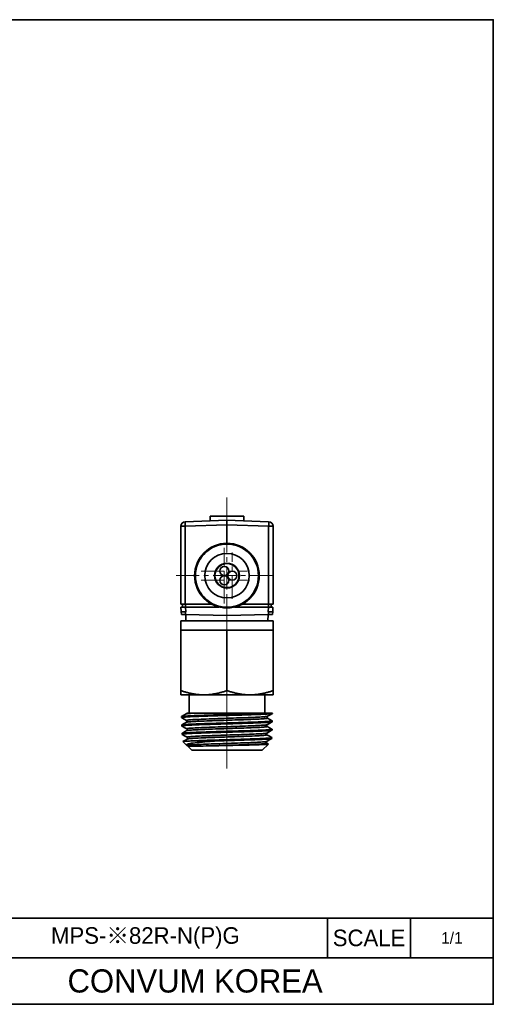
# Model space of a CAD drawing. Header units: millimetres. Extents: x 0 to 151, y 0 to 107.
# Tile 3 of 3: x 99 to 151, y 0 to 107. Entities that reach past the tile are written whole.
import ezdxf

# ---------------------------------------------------------------- set-up
doc = ezdxf.new("R2010")
doc.units = ezdxf.units.MM
doc.linetypes.add('CENTERX2', pattern=[4, 2.5, -0.5, 0.5, -0.5])
doc.layers.add('외형선', color=7, linetype='Continuous', lineweight=35)
doc.layers.add('중심선2', color=1, linetype='CENTERX2', lineweight=15)

msp = doc.modelspace()

# ---------------------------------------------------------------- linework, layer by layer
at = {"layer": '외형선'}
for p, q in [((121.93058263, 52.42070712), (117.41313288, 52.2629543)), ((120.1155034, 52.87070712), (120.09755375, 52.35669634)), ((123.74566186, 52.87070712), (120.1155034, 52.87070712)), ((126.44803238, 52.2629543), (121.93058263, 52.42070712)), ((123.76361151, 52.35669634), (123.74566186, 52.87070712)), ((117.41313288, 51.76325889), (116.93058263, 51.76325889)), ((116.93058263, 43.32070712), (116.93058263, 51.76325889)), ((117.41313288, 51.76325889), (121.93058263, 51.92101171)), ((117.41313288, 51.76325889), (117.41313288, 43.32070712)), ((121.93058263, 51.92101171), (126.44803238, 51.76325889)), ((121.93058263, 51.92101171), (121.93058263, 49.92070712)), ((126.44803238, 43.32070712), (126.44803238, 51.76325889)), ((126.93058263, 51.76325889), (126.44803238, 51.76325889)), ((126.93058263, 51.76325889), (126.93058263, 43.32070712)), ((120.72434897, 47.0269252), (120.7800706, 47.02595258)), ((122.83058263, 47.42693771), (122.83058263, 47.35879027)), ((122.93058263, 47.32762498), (122.93058263, 47.25136951)), ((123.13681629, 47.0269252), (123.08109466, 47.02595258)), ((120.72434897, 45.81448904), (120.7800706, 45.81546167)), ((121.48058263, 45.20107603), (121.48058263, 45.14791492)), ((122.38058263, 45.14791492), (122.38058263, 45.20107603)), ((123.13681629, 45.81448904), (123.08109466, 45.81546167)), ((116.93058263, 43.32070712), (117.41313288, 43.32070712)), ((116.94630498, 43.02070692), (116.97229631, 42.52476264)), ((117.13058352, 43.02070712), (117.13058352, 43.32070712)), ((117.41313288, 43.32070712), (120.30577495, 43.32070712)), ((117.42991785, 43.32070712), (117.42991785, 43.02070712)), ((121.099921, 43.02070694), (117.44564993, 43.02070692)), ((117.47234518, 42.51075523), (117.44564993, 43.02070692)), ((126.41552354, 43.02070697), (122.76124431, 43.02070695)), ((123.55539031, 43.32070712), (126.44803238, 43.32070712)), ((126.41552354, 43.02070697), (126.38882008, 42.51075523)), ((126.43125137, 43.02070712), (126.43125137, 43.32070712)), ((126.44803238, 43.32070712), (126.93058263, 43.32070712)), ((126.73058174, 43.32070712), (126.73058174, 43.02070712)), ((126.88865605, 42.52070023), (126.91486029, 43.02070697)), ((116.97229631, 42.52476264), (116.97250922, 42.52070023)), ((117.44564001, 42.51116448), (116.9725131, 42.52070704)), ((116.98825208, 42.2203896), (117.44567783, 42.21116372)), ((121.93058263, 42.12070712), (117.44567784, 42.21116384)), ((117.47925205, 42.21048656), (117.49129219, 41.52070712)), ((126.41548976, 42.21116337), (121.93058263, 42.12070712)), ((126.36987307, 41.52070712), (126.38191322, 42.21048656)), ((126.41548976, 42.21116377), (126.87291465, 42.22038963)), ((126.88865363, 42.52070707), (126.41552701, 42.51116452)), ((116.93058263, 41.52070712), (116.93058263, 40.52070712)), ((126.93058263, 41.52070712), (116.93058263, 41.52070712)), ((116.93058263, 40.52070712), (116.93058263, 33.96728911)), ((119.43058263, 40.52070712), (116.93058263, 40.52070712)), ((121.93058263, 40.52070712), (119.43058263, 40.52070712)), ((121.93058263, 40.52070712), (121.93058263, 33.96728911)), ((124.43058263, 40.52070712), (121.93058263, 40.52070712)), ((126.93058263, 40.52070712), (124.43058263, 40.52070712)), ((126.93058263, 40.52070712), (126.93058263, 41.52070712)), ((126.93058263, 40.52070712), (126.93058263, 33.96728911)), ((116.93058263, 33.52070712), (119.43058263, 33.52070712)), ((117.83058263, 33.52070712), (117.83058263, 31.52070712)), ((119.43058263, 33.52070712), (124.43058263, 33.52070712)), ((124.43058263, 33.52070712), (126.93058263, 33.52070712)), ((126.03058263, 31.52070712), (126.03058263, 33.52070712)), ((117.00465508, 31.15038889), (117.00769671, 31.05305661)), ((126.86808263, 31.52070712), (126.06869723, 31.52070712)), ((126.86764168, 31.50659664), (126.86808263, 31.52070712)), ((117.03300245, 30.24327302), (117.03603796, 30.14613659)), ((126.83929807, 30.59960128), (126.84233636, 30.69682642)), ((117.06134872, 29.33619239), (117.06438871, 29.23891276)), ((126.78260251, 28.78534322), (126.78564105, 28.88257655)), ((126.81095064, 29.69248333), (126.81398954, 29.78972815)), ((117.14681164, 28.46210003), (117.55905089, 28.06254202)), ((117.68469915, 27.94075893), (118.11808263, 27.52070712)), ((120.65928816, 28.5202192), (118.01883087, 28.52021832)), ((125.74308263, 27.52070712), (126.41582775, 28.17275736)), ((118.11808263, 27.52070712), (125.74308263, 27.52070712)), ((150.7875264, 9.33446592), (86.1643008, 9.33446592)), ((132.8366304, 5.02625088), (132.8366304, 9.33446592)), ((141.8120784, 5.02625088), (141.8120784, 9.33446592)), ((150.7875264, 5.02625088), (86.1643008, 5.02625088))]:
    msp.add_line(p, q, dxfattribs=at)
msp.add_lwpolyline([(0, 0), (0, 106.62832224), (150.7875264, 106.62832224), (150.7875264, 0)], close=True, dxfattribs=at)
for points in [[(116.97251008, 42.5206838), (116.97250922, 42.52070023)], [(116.97293483, 42.51257895), (116.97251008, 42.5206838)], [(116.98824783, 42.22038968), (116.97293483, 42.51257895)], [(117.44563815, 42.51107984), (117.44567784, 42.21116377)], [(117.47234518, 42.51075523), (117.44563815, 42.51107984)], [(126.41552887, 42.51107984), (126.38882008, 42.51075523)], [(126.41548976, 42.21116332), (126.41552887, 42.51107984)], [(126.88823043, 42.51257895), (126.87291744, 42.22038968)], [(126.88865519, 42.5206838), (126.88823043, 42.51257895)], [(126.88865605, 42.52070023), (126.88865519, 42.5206838)], [(117.00465323, 31.15044784), (117.00730257, 31.15532775), (117.01092593, 31.15787907)], [(126.86143596, 31.49963947), (126.84045851, 31.4917861), (126.79393782, 31.48196597), (126.73936381, 31.47389725), (126.66998484, 31.46580297), (126.58612063, 31.45775579), (126.48484891, 31.44956102), (126.36868837, 31.44140502), (126.23820313, 31.433236), (126.09793773, 31.42523158), (125.94476867, 31.41716728), (125.77940087, 31.40908215), (125.59684913, 31.40080103), (125.40222806, 31.39258354), (125.19648545, 31.38441723), (124.98640782, 31.37647601), (124.7667921, 31.36848081), (124.53864907, 31.36043641), (124.29549645, 31.35211672), (124.04446319, 31.34380734), (123.78677175, 31.33557808), (123.5306431, 31.32765033), (123.26941569, 31.31971384), (123.00429251, 31.31173986), (122.72802854, 31.3034602), (122.44896076, 31.29513315), (122.16844832, 31.28682296), (121.93058354, 31.27985192), (121.60099743, 31.27027886), (121.27290457, 31.26070965), (120.94181038, 31.25088343), (120.6153253, 31.24097599), (120.35427817, 31.23289803), (120.09788308, 31.22484947), (119.84731834, 31.21687732), (119.59619589, 31.20872308), (119.35247598, 31.20054234), (119.11734809, 31.19231433), (118.89767824, 31.18425022), (118.68716956, 31.17615436), (118.48678904, 31.16809541), (118.29168341, 31.15988728), (118.10826895, 31.15172733), (117.93744339, 31.14356145), (117.78399079, 31.13556559), (117.64316948, 31.12750857), (117.51562729, 31.11942529), (117.39859976, 31.11113649), (117.29622881, 31.1029075), (117.20901509, 31.09473632), (117.13906353, 31.08680006), (117.0837834, 31.07881326), (117.04343014, 31.07077664), (117.01764151, 31.06245738), (117.00782035, 31.05414035), (117.00769615, 31.05307463)], [(117.00769615, 31.05307463), (117.01398767, 31.04591594)], [(117.01028839, 31.04805434), (117.28111109, 30.89149132), (117.55188988, 30.7349283)], [(117.01092593, 31.15787907), (117.02383819, 31.16332308), (117.05544943, 31.17131166), (117.10198927, 31.17930727), (117.16540561, 31.18755197), (117.24436046, 31.19579802), (117.33846919, 31.20402039), (117.44430737, 31.21201304), (117.56400204, 31.22002873), (117.69700253, 31.22804464), (117.8474798, 31.23627498), (118.01135471, 31.24449484), (118.18782778, 31.25271906), (118.3710872, 31.26073292), (118.56542279, 31.26875103), (118.76994109, 31.27674452), (118.9905648, 31.28496525), (119.22093153, 31.29320904), (119.4599198, 31.30145616), (119.69997568, 31.30945802), (119.94707555, 31.31744761), (120.20008181, 31.32543834), (120.46600311, 31.33368212), (120.73691284, 31.3419349), (121.01149295, 31.35016136), (121.23847369, 31.3568816), (121.46696929, 31.36361285), (121.69851414, 31.37042018), (121.93058255, 31.37723109)], [(117.52330855, 31.45414305), (117.2655431, 31.30508896), (117.01216049, 31.15859279)], [(118.11882404, 31.52070306), (117.967984, 31.51030046), (117.83768716, 31.49989785), (117.72862342, 31.48949524), (117.64144188, 31.47909263), (117.57652923, 31.46869002), (117.53416828, 31.45828741), (117.52020118, 31.45234606)], [(117.5702719, 31.5219003), (117.5668223, 31.51030976), (117.55707767, 31.48944054), (117.54157827, 31.46892127), (117.52254505, 31.45349677)], [(126.32686579, 31.19048067), (126.31511933, 31.18527508), (126.27039153, 31.17409142), (126.19953232, 31.16290777), (126.10320166, 31.15172412), (125.98205959, 31.14054046), (125.83676614, 31.12935681), (125.66798157, 31.11817315), (125.47654672, 31.1069895), (125.26381498, 31.09580585), (125.03122999, 31.08462219), (124.7802354, 31.07343854), (124.51227488, 31.06225489), (124.22879457, 31.05107123), (123.93141727, 31.03988758), (123.62205573, 31.02870393), (123.30264966, 31.01752027), (122.97513875, 31.00633662), (122.64146271, 30.99515297), (122.30356366, 30.98396931), (121.96343705, 30.97278566), (121.62313058, 30.961602), (121.28469414, 30.95041835), (120.95017763, 30.9392347), (120.62163094, 30.92805104), (120.30108669, 30.91686739), (119.99040156, 30.90568374), (119.69132952, 30.89450008), (119.40562324, 30.88331643), (119.13503541, 30.87213277), (118.88131872, 30.86094912), (118.64614747, 30.84976547), (118.43077198, 30.83858181), (118.23629986, 30.82739816), (118.06383861, 30.81621451), (117.91449573, 30.80503085), (117.78937859, 30.7938472), (117.68940537, 30.78266354), (117.61492538, 30.77147989), (117.56618148, 30.76029624), (117.54341654, 30.74911258), (117.54687341, 30.73792893), (117.54851828, 30.73689935)], [(126.32665623, 30.99888182), (126.33369489, 30.99016999), (126.32114604, 30.97976738), (126.28585162, 30.96936477), (126.22790515, 30.95896216), (126.14765507, 30.94855955), (126.04558379, 30.93815694), (125.9221752, 30.92775433), (125.77801357, 30.91735172), (125.61393131, 30.90694911), (125.43079847, 30.89654651), (125.22949607, 30.8861439), (125.01107945, 30.87574129), (124.77674347, 30.86533868), (124.5276869, 30.85493607), (124.26515088, 30.84453346), (123.99054274, 30.83413085), (123.70531054, 30.82372824), (123.41090436, 30.81332563), (123.10884071, 30.80292302), (122.8007163, 30.79252041), (122.48813263, 30.7821178), (122.17269607, 30.77171519), (121.85604363, 30.76131258), (121.53982425, 30.75090997), (121.22568674, 30.74050737), (120.91525964, 30.73010476), (120.61013438, 30.71970215), (120.31189838, 30.70929954), (120.0221299, 30.69889693), (119.74230956, 30.68849432), (119.47385916, 30.67809171), (119.21819957, 30.6676891), (118.97669213, 30.65728649), (118.75052773, 30.64688388), (118.54086701, 30.63648127), (118.34886204, 30.62607866), (118.17549632, 30.61567605), (118.02159924, 30.60527344), (117.88799451, 30.59487084), (117.77544896, 30.58446823), (117.68446935, 30.57406562), (117.61548821, 30.56366301), (117.56893434, 30.5532604), (117.54874118, 30.54536367)], [(117.56997566, 31.52070712), (117.57175787, 31.52070712), (117.598223, 31.52070712), (117.65564977, 31.52070712), (117.73579105, 31.52070712), (117.84130892, 31.52070712), (117.96988391, 31.52070712), (118.11919656, 31.52070712)], [(118.11883029, 31.52070712), (118.27178108, 31.52070712), (118.44420122, 31.52070712), (118.63465335, 31.52070712), (118.8417001, 31.52070712), (119.0648002, 31.52070712), (119.30330148, 31.52070712), (119.55538309, 31.52070712), (119.81922416, 31.52070712), (120.0854951, 31.52070712), (120.36184577, 31.52070712), (120.64639431, 31.52070712), (120.9372589, 31.52070712), (121.23255769, 31.52070712), (121.53716661, 31.52070712), (121.84562229, 31.52070712), (122.15590223, 31.52070712), (122.46598392, 31.52070712), (122.77384487, 31.52070712), (123.0849013, 31.52070712), (123.39293926, 31.52070712), (123.69600363, 31.52070712), (123.99213928, 31.52070712), (124.27939108, 31.52070712), (124.56214506, 31.52070712), (124.83508856, 31.52070712), (125.09655368, 31.52070712), (125.3448725, 31.52070712), (125.57837708, 31.52070712), (125.83458373, 31.52070712), (126.06867312, 31.52070712)], [(126.32745851, 30.99820554), (126.30120059, 31.02019859), (126.28532081, 31.04470081), (126.27930393, 31.0595111), (126.27592072, 31.07202167), (126.27419003, 31.08278282), (126.2739819, 31.10424633), (126.28018885, 31.13227614), (126.28996861, 31.15316396), (126.30552334, 31.17370799), (126.32428236, 31.18895002)], [(126.32334369, 31.18853415), (126.59411844, 31.34509873), (126.86009079, 31.49886186)], [(126.83476586, 30.7050824), (126.58133137, 30.85161149), (126.32354748, 31.00067967)], [(126.86764413, 31.50667501), (126.86428053, 31.50153032), (126.86143596, 31.49963947)], [(117.03300076, 30.24332686), (117.03588291, 30.24841688), (117.03938469, 30.25083921)], [(126.83281433, 30.59226644), (126.83280088, 30.59225868), (126.81125573, 30.58423149), (126.77470477, 30.5762693), (126.72331406, 30.56834217), (126.65500531, 30.56015728), (126.57127081, 30.55191068), (126.47251833, 30.54361641), (126.36237705, 30.53553554), (126.23854307, 30.52748049), (126.10158589, 30.51950217), (125.94723226, 30.51134524), (125.77969044, 30.50316507), (125.59977656, 30.49493903), (125.41352137, 30.4868783), (125.21643287, 30.47878329), (125.00941769, 30.47072062), (124.78648998, 30.46250729), (124.55409866, 30.45434555), (124.31337657, 30.4461813), (124.07207834, 30.43818927), (123.82402903, 30.43013585), (123.57037008, 30.42205401), (123.30407853, 30.41376208), (123.03311377, 30.40552763), (122.75879651, 30.39735364), (122.55378087, 30.39130885), (122.34766015, 30.38524109), (122.13930327, 30.37909394), (121.93057712, 30.37291214), (121.6009899, 30.36309671), (121.2729127, 30.35331188), (120.94179328, 30.34346768), (120.6153341, 30.33367268), (120.35593314, 30.32571073), (120.10118295, 30.31768788), (119.85225552, 30.30962313), (119.60280337, 30.30131482), (119.36072996, 30.29304349), (119.12721392, 30.28484865), (118.90906113, 30.27692359), (118.70003545, 30.26896643), (118.50110064, 30.26096241), (118.30744167, 30.25265712), (118.12542657, 30.24432477), (117.95594052, 30.23604418), (117.80373099, 30.22808351), (117.66408789, 30.22015741), (117.53765705, 30.21221893), (117.4217051, 30.20398198), (117.32033876, 30.19568212), (117.2340517, 30.18736183), (117.16491771, 30.17931734), (117.11037112, 30.1713342), (117.07066482, 30.16339984), (117.04545241, 30.15522615), (117.03611838, 30.14699632), (117.03603699, 30.14616782)], [(117.03603699, 30.14616782), (117.04253563, 30.13881545)], [(117.03907354, 30.14081695), (117.30987635, 29.98424924), (117.58063418, 29.82768152)], [(117.03938469, 30.25083921), (117.05273152, 30.25643086), (117.08456741, 30.26444682), (117.13124393, 30.27243916), (117.19470801, 30.28066164), (117.27361504, 30.28890781), (117.36758046, 30.29715488), (117.47319008, 30.30515491), (117.59256927, 30.31314387), (117.72516733, 30.3211359), (117.87513898, 30.32938013), (118.03841775, 30.33763103), (118.21420906, 30.34585616), (118.39671801, 30.35384506), (118.59022275, 30.36185542), (118.79383315, 30.36987094), (119.01344549, 30.37810538), (119.2427268, 30.38632714), (119.48055959, 30.39454862), (119.71943257, 30.40256132), (119.96528811, 30.41058347), (120.21699622, 30.41858033), (120.48152864, 30.42679834), (120.75099753, 30.43503646), (121.02409111, 30.44328204), (121.24800404, 30.44997202), (121.47338817, 30.45664411), (121.70173203, 30.46336779), (121.93058368, 30.47010235), (122.24120976, 30.47927063), (122.55060843, 30.48843089), (122.86257582, 30.49771061), (123.17070039, 30.50699682), (123.43186315, 30.51501223), (123.6886286, 30.52303505), (123.93981596, 30.53103264), (124.1918429, 30.5392539), (124.43673557, 30.54749664), (124.67330185, 30.55574535), (124.8946456, 30.56374961), (125.10707174, 30.57174091), (125.30960381, 30.5797304), (125.50715682, 30.58797315), (125.69325882, 30.59622796), (125.86700447, 30.60445656), (126.02360878, 30.61244289), (126.16777756, 30.62044751), (126.29884866, 30.62846084), (126.41968382, 30.63669888), (126.52603689, 30.64492419), (126.61739131, 30.65314389), (126.69155845, 30.6611543), (126.751172, 30.66917915), (126.79595795, 30.67718006), (126.82640162, 30.68539689), (126.84096355, 30.69362919), (126.84233807, 30.69688118)], [(117.55184282, 30.54715744), (117.29406275, 30.39808918), (117.04057761, 30.25152888)], [(117.54767077, 30.73737397), (117.5706281, 30.7191679), (117.58455021, 30.70072515), (117.59193608, 30.68658511), (117.59391624, 30.68183358), (117.59505515, 30.67880835), (117.59714349, 30.67245725), (117.59877818, 30.66635871), (117.6005642, 30.65724587), (117.60180598, 30.64263612), (117.60062473, 30.62505949), (117.59818672, 30.61318111), (117.59696616, 30.60885551), (117.59502916, 30.60301222), (117.58755159, 30.58632952), (117.5728348, 30.56511793), (117.55052648, 30.54619502)], [(126.29831223, 30.28325106), (126.29010039, 30.27939911), (126.24848444, 30.26821546), (126.18079097, 30.25703181), (126.08769261, 30.24584815), (125.96986768, 30.2346645), (125.82799455, 30.22348084), (125.66275154, 30.21229719), (125.47489905, 30.20111353), (125.26569872, 30.18992988), (125.03660148, 30.17874623), (124.78905864, 30.16756257), (124.52452148, 30.15637892), (124.2444413, 30.14519526), (123.95036442, 30.13401161), (123.64415824, 30.12282795), (123.32775794, 30.1116443), (123.00309866, 30.10046065), (122.67211559, 30.08927699), (122.33674414, 30.07809334), (121.99895109, 30.06690968), (121.6607636, 30.05572603), (121.32421575, 30.04454237), (120.99134162, 30.03335872), (120.66417528, 30.02217506), (120.3447462, 30.01099141), (120.03494763, 29.99980776), (119.7365169, 29.9886241), (119.45118281, 29.97744045), (119.18067417, 29.96625679), (118.92671977, 29.95507314), (118.69101949, 29.94388948), (118.4749081, 29.93270583), (118.27947051, 29.92152217), (118.10578679, 29.91033852), (117.95493699, 29.89915487), (117.82800116, 29.88797121), (117.72597408, 29.87678756), (117.64929617, 29.8656039), (117.59818629, 29.85442025), (117.57286273, 29.84323659), (117.57354379, 29.83205294), (117.57703203, 29.82969224)], [(126.29835104, 30.09176196), (126.3051206, 30.08514298), (126.29719978, 30.07474037), (126.2665576, 30.06433776), (126.21341968, 30.05393515), (126.13811629, 30.04353254), (126.04097928, 30.03312993), (125.9224729, 30.02272732), (125.78330113, 30.01232471), (125.62419319, 30.0019221), (125.4458981, 29.99151949), (125.2493711, 29.98111689), (125.03569014, 29.97071428), (124.80593488, 29.96031167), (124.56124964, 29.94990906), (124.30296092, 29.93950645), (124.03242708, 29.92910384), (123.75101143, 29.91870123), (123.46017235, 29.90829862), (123.16145395, 29.89789601), (122.85640343, 29.8874934), (122.54658077, 29.87709079), (122.23360346, 29.86668818), (121.91910514, 29.85628557), (121.60471924, 29.84588296), (121.29207053, 29.83548035), (120.98277189, 29.82507775), (120.67843538, 29.81467514), (120.38066197, 29.80427253), (120.09097165, 29.79386992), (119.81084848, 29.78346731), (119.54177592, 29.7730647), (119.28516989, 29.76266209), (119.04230564, 29.75225948), (118.8144409, 29.74185687), (118.60281946, 29.73145426), (118.40851084, 29.72105165), (118.23246584, 29.71064904), (118.07563293, 29.70024643), (117.93888529, 29.68984382), (117.8228499, 29.67944121), (117.72810352, 29.66903861), (117.65521489, 29.658636), (117.60455938, 29.64823339), (117.57731204, 29.63842032)], [(126.29618349, 30.09282026), (126.27276198, 30.11317109), (126.25691935, 30.13764397), (126.25091328, 30.15243954), (126.24753482, 30.16493926), (126.24580596, 30.17569239), (126.24559741, 30.19714003), (126.25179423, 30.22514832), (126.26155729, 30.24601867), (126.27708338, 30.26654271), (126.29609654, 30.28194434)], [(126.29491349, 30.28126242), (126.56567493, 30.43782413), (126.83648052, 30.59438584)], [(126.80658972, 29.79788214), (126.5530375, 29.94448207), (126.29525304, 30.0935536)], [(126.83929904, 30.59963233), (126.83281433, 30.59226644)], [(126.84233807, 30.69688118), (126.83957398, 30.70187157), (126.83598306, 30.7043787)], [(117.06134673, 29.336256), (117.06262162, 29.33968767), (117.06722419, 29.34346662)], [(126.80498943, 29.68544079), (126.80418454, 29.68497073), (126.78243833, 29.67695699), (126.74577409, 29.66900155), (126.69435827, 29.66106775), (126.62611616, 29.65286431), (126.54254201, 29.64460044), (126.44404294, 29.63629944), (126.33423853, 29.62823678), (126.21082826, 29.62021432), (126.07437927, 29.61225495), (125.92063563, 29.60408663), (125.75379068, 29.59587737), (125.57465732, 29.58762069), (125.38924045, 29.5795472), (125.19306561, 29.57146713), (124.98703502, 29.56345115), (124.76519264, 29.55527419), (124.53395706, 29.54710237), (124.29445561, 29.53890037), (124.05440191, 29.53086555), (123.80765228, 29.52278578), (123.55534166, 29.51471483), (123.29048567, 29.50647661), (123.02100176, 29.49829615), (122.74820456, 29.49012832), (122.54578278, 29.48409291), (122.34228585, 29.47802584), (122.13661291, 29.47188352), (121.9305804, 29.46572207), (121.60146414, 29.45589899), (121.27386703, 29.44616577), (120.94320639, 29.4363126), (120.6172449, 29.4264186), (120.35942914, 29.41838804), (120.10625472, 29.41031159), (119.85888506, 29.4022419), (119.61101238, 29.39400358), (119.37049309, 29.38582373), (119.13850185, 29.37765852), (118.92180861, 29.36967932), (118.71420591, 29.36164236), (118.51664928, 29.35357307), (118.32435599, 29.34528013), (118.14365008, 29.33703358), (117.97541318, 29.32884759), (117.82435738, 29.3209079), (117.68580978, 29.31292464), (117.56040926, 29.3048959), (117.44544409, 29.29658615), (117.34498683, 29.28827617), (117.25952581, 29.2800375), (117.19111675, 29.27209905), (117.13721833, 29.26415648), (117.09808076, 29.25618127), (117.07336767, 29.24790537), (117.0644427, 29.23958605), (117.064388, 29.23893542)], [(117.064388, 29.23893542), (117.070719, 29.23164545)], [(117.06722419, 29.34346662), (117.07691531, 29.34790667), (117.10699244, 29.35614691), (117.15270578, 29.36439316), (117.21207852, 29.37239756), (117.28598478, 29.38038912), (117.37408315, 29.38837867), (117.47939107, 29.39662131), (117.59925347, 29.40487614), (117.73308719, 29.4131049), (117.87631081, 29.42109133), (118.03209581, 29.42909583), (118.1997251, 29.437109), (118.38422076, 29.44534713), (118.58039968, 29.45357271), (118.7873056, 29.46179249), (118.99827843, 29.46980277), (119.21842456, 29.47782759), (119.44673232, 29.48582866), (119.68966126, 29.49404565), (119.94008134, 29.50227784), (120.19677302, 29.51052004), (120.47109594, 29.51912971), (120.750856, 29.52772772), (121.03456549, 29.53631836), (121.33123461, 29.54521929), (121.63047313, 29.55413562), (121.93058293, 29.56302289), (122.24121585, 29.57220756), (122.55060615, 29.58141364), (122.8625946, 29.59078669), (123.1706944, 29.60013691), (123.43023609, 29.60812653), (123.68538389, 29.6161359), (123.93496428, 29.62415261), (124.18535314, 29.63239174), (124.42862789, 29.640618), (124.66360386, 29.64884092), (124.88343194, 29.65685242), (125.09437549, 29.66487628), (125.29546505, 29.67287543), (125.49157907, 29.68109263), (125.67629146, 29.68932741), (125.8487039, 29.69757127), (126.00407336, 29.70557902), (126.14706538, 29.71357425), (126.27702319, 29.72156254), (126.39678273, 29.72980275), (126.50213338, 29.73805968), (126.59256263, 29.74629226), (126.6659038, 29.75427797), (126.7247698, 29.76227731), (126.76889097, 29.77028707), (126.79873839, 29.77852789), (126.81279321, 29.78675794), (126.81399142, 29.78978842)], [(117.57721631, 29.63835944), (117.32187219, 29.49070024), (117.06870698, 29.34432378)], [(117.07096585, 29.23150274), (117.33779805, 29.07723716), (117.60850134, 28.92070815)], [(117.57830838, 29.82894591), (117.59664376, 29.81444625), (117.61449722, 29.79095456), (117.62670726, 29.76107015), (117.6276758, 29.75697895), (117.62865159, 29.75194214), (117.63008101, 29.72892088), (117.62763308, 29.7105321), (117.61977496, 29.68694891), (117.61000803, 29.66945048), (117.59570267, 29.65222532), (117.576353, 29.63765179)], [(117.57731204, 29.63842032), (117.57653269, 29.63796409)], [(117.57963362, 29.63975743), (117.57721631, 29.63835944)], [(126.26979334, 29.37599836), (126.26470243, 29.37345883), (126.2277595, 29.36261493), (126.16648703, 29.35177104), (126.08142208, 29.34092715), (125.97310473, 29.33008325), (125.84207506, 29.31923936), (125.68888574, 29.30839547), (125.51439066, 29.29755158), (125.31975135, 29.28670768), (125.10614323, 29.27586379), (124.87474173, 29.2650199), (124.62672391, 29.254176), (124.36341896, 29.24333211), (124.08643045, 29.23248822), (123.79739066, 29.22164432), (123.49793188, 29.21080043), (123.18968641, 29.19995654), (122.87432839, 29.18911264), (122.55367074, 29.17826875), (122.2295551, 29.16742486), (121.90382313, 29.15658096), (121.57831649, 29.14573707), (121.25486974, 29.13489318), (120.93527253, 29.12404929), (120.62129691, 29.11320539), (120.3147149, 29.1023615), (120.0172985, 29.09151761), (119.73080543, 29.08067371), (119.45680523, 29.06982982), (119.19673482, 29.05898593), (118.95202834, 29.04814203), (118.72411994, 29.03729814), (118.51443697, 29.02645425), (118.32416992, 29.01561035), (118.15421634, 29.00476646), (118.00545566, 28.99392257), (117.8787673, 28.98307868), (117.77502969, 28.97223478), (117.69492515, 28.96139089), (117.63870341, 28.950547), (117.60655648, 28.9397031), (117.59867635, 28.92885921), (117.60531649, 28.92256045)], [(126.26990265, 29.18468622), (126.27636302, 29.17884201), (126.26762612, 29.16696145), (126.22948512, 29.1550809), (126.1621117, 29.14320034), (126.06617005, 29.13131978), (125.94237531, 29.11943922), (125.79144286, 29.10755867), (125.61426061, 29.09567811), (125.41219886, 29.08379755), (125.18671153, 29.07191699), (124.93925254, 29.06003644), (124.67136009, 29.04815588), (124.38495123, 29.03627532), (124.08204948, 29.02439476), (123.76467832, 29.01251421), (123.43488994, 29.00063365), (123.09494754, 28.98875309), (122.74720863, 28.97687253), (122.39403112, 28.96499198), (122.03777562, 28.95311142), (121.68083675, 28.94123086), (121.32563263, 28.9293503), (120.97458183, 28.91746975), (120.63009885, 28.90558919), (120.29449533, 28.89370863), (119.969975, 28.88182808), (119.65873646, 28.86994752), (119.36297568, 28.85806696), (119.08471649, 28.8461864), (118.82570734, 28.83430585), (118.58767194, 28.82242529), (118.37233356, 28.81054473), (118.18124112, 28.79866417), (118.01551007, 28.78678362), (117.87618964, 28.77490306), (117.76432905, 28.7630225), (117.68084417, 28.75114194), (117.62612041, 28.73926139), (117.60555331, 28.73123316)], [(117.60711021, 28.92150099), (117.6254939, 28.90671595), (117.64351658, 28.882449), (117.65546522, 28.8517497), (117.6575723, 28.84002319), (117.6577373, 28.81495275), (117.6541593, 28.79677111), (117.64545865, 28.77466978), (117.62949825, 28.75107717), (117.61471442, 28.73724571)], [(118.01883087, 28.52021832), (118.21118563, 28.52950174), (118.41905309, 28.5387779), (118.64554, 28.54826543), (118.88619937, 28.5577968), (119.09957488, 28.5658284), (119.32182142, 28.573828), (119.55191557, 28.58179368), (119.79635158, 28.58999895), (120.04793629, 28.59824595), (120.3054444, 28.60651719), (120.56415984, 28.61465341), (120.82739831, 28.62275904), (121.09391701, 28.63082811), (121.37115853, 28.63914359), (121.65051334, 28.64750145), (121.93058408, 28.6558843), (122.24329401, 28.66524273), (122.55472341, 28.67454427), (122.86883788, 28.68396776), (123.17893365, 28.69342321), (123.43671366, 28.70145831), (123.69007871, 28.70951567), (123.93786416, 28.71753809), (124.18639753, 28.72574135), (124.42781197, 28.73393493), (124.66093181, 28.742147), (124.87896765, 28.75017719), (125.08813131, 28.75823233), (125.28746162, 28.76625685), (125.48179132, 28.77446165), (125.66474965, 28.78265191), (125.83544689, 28.79085823), (125.9891904, 28.79888516), (126.13060147, 28.80693961), (126.25903008, 28.81496826), (126.37727312, 28.8231773), (126.48116892, 28.83136682), (126.57021337, 28.83956978), (126.64228123, 28.84759332), (126.69994547, 28.85564672), (126.74294075, 28.86367902), (126.77171128, 28.87189231), (126.78477515, 28.88008167), (126.78564249, 28.88262256)], [(126.26762983, 29.18598349), (126.24971738, 29.20050523), (126.23176513, 29.22473459), (126.21985043, 29.25540065), (126.21775578, 29.26705154), (126.2175731, 29.29208548), (126.22113815, 29.31027136), (126.22984092, 29.33240807), (126.24583286, 29.35606136), (126.26128132, 29.37040357)], [(126.77838777, 28.89065026), (126.52466824, 29.03735353), (126.26684385, 29.18645524)], [(126.2682329, 29.37507992), (126.27069344, 29.37650945)], [(126.26847114, 29.37523312), (126.26951331, 29.37583579)], [(126.26951331, 29.37583579), (126.53789874, 29.53102426), (126.80467058, 29.68525648)], [(126.27040439, 29.37635758), (126.26979334, 29.37599836)], [(126.78564249, 28.88262256), (126.782071, 28.88828164), (126.77936795, 28.89008357)], [(126.81095146, 29.69250977), (126.80498943, 29.68544079)], [(126.81399142, 29.78978842), (126.81098819, 29.79497709), (126.80773028, 29.79722275)], [(117.14681162, 28.46210005), (117.14853358, 28.46695647)], [(117.14853358, 28.46695647), (117.15087582, 28.46809022), (117.17532437, 28.47409723), (117.22102392, 28.48023788), (117.28748922, 28.48637216), (117.36604587, 28.49192319), (117.46141303, 28.49744918), (117.57301745, 28.50297499), (117.70527757, 28.50872368), (117.85416504, 28.51448742), (118.01883087, 28.52021832)], [(117.60492339, 28.73086885), (117.35078008, 28.58389753), (117.14971653, 28.46764042)], [(120.65929587, 28.52020064), (120.55745557, 28.51235385), (120.43338529, 28.50270307), (120.28808951, 28.49124831), (120.12286763, 28.47798957), (119.93936373, 28.46292684), (119.73962004, 28.44606013), (119.52613159, 28.42738943), (119.30189945, 28.40691475), (119.27722436, 28.404598), (119.2521154, 28.40222395), (119.22658409, 28.39979259), (119.2006423, 28.39730392), (119.17430233, 28.39475794), (119.14757684, 28.39215466), (119.1204789, 28.38949406), (118.9654058, 28.37383642), (118.86895776, 28.36369334), (118.77012917, 28.35293604), (118.68583295, 28.34344813), (118.47879214, 28.31885929), (118.28004433, 28.29299087), (118.18556815, 28.27958309), (118.1024263, 28.26694658), (118.02964825, 28.25508133), (117.96629596, 28.24398735), (117.94067817, 28.23925726), (117.90788715, 28.23296474), (117.86059827, 28.22337372), (117.82063032, 28.21470134), (117.78715258, 28.20694759), (117.75941482, 28.20011248), (117.73675053, 28.194196), (117.71354526, 28.18776843), (117.69713346, 28.18295548), (117.68876866, 28.18040537), (117.68349821, 28.17876348), (117.68162025, 28.17817346), (117.67443545, 28.17588888), (117.66748281, 28.17361728), (117.66075911, 28.17135865), (117.65426115, 28.16911299), (117.64798573, 28.16688031), (117.64192967, 28.1646606), (117.61623873, 28.15437102), (117.58128097, 28.13671393), (117.56063701, 28.12172564), (117.54865859, 28.10747033), (117.54403951, 28.09145541), (117.54809664, 28.07647931), (117.55905091, 28.06254201)], [(117.55899588, 28.06259533), (117.58074669, 28.0461389), (117.58902967, 28.04125905)], [(117.58976668, 28.04083275), (117.6380414, 28.01291406)], [(117.60781863, 28.73251803), (117.60470489, 28.73068947)], [(117.60860759, 28.73299963), (117.60492339, 28.73086885)], [(126.2414937, 28.46888561), (126.22638589, 28.46257181), (126.1811564, 28.45172791), (126.11198344, 28.44088402), (126.01937486, 28.43004013), (125.90383852, 28.41919623), (125.76588229, 28.40835234), (125.60613958, 28.39750845), (125.42566616, 28.38666455), (125.22560652, 28.37582066), (125.00710514, 28.36497677), (124.77130651, 28.35413287), (124.51940138, 28.34328898), (124.25287857, 28.33244509), (123.97334511, 28.3216012), (123.68240832, 28.3107573), (123.38167554, 28.29991341), (123.07276314, 28.28906952), (122.75740901, 28.27822562), (122.43743768, 28.26738173), (122.11467559, 28.25653784), (121.79094916, 28.24569394), (121.46808412, 28.23485005), (121.14788182, 28.22400616), (120.83211303, 28.21316226), (120.52254659, 28.20231837), (120.22095135, 28.19147448), (119.92909572, 28.18063059), (119.64865625, 28.16978669), (119.38110418, 28.1589428), (119.12788293, 28.14809891), (118.89043589, 28.13725501), (118.67020649, 28.12641112), (118.46855165, 28.11556723), (118.28646618, 28.10472333), (118.12485013, 28.09387944), (117.98460359, 28.08303555), (117.8666266, 28.07219165), (117.77176742, 28.06134776), (117.70045244, 28.05050387), (117.65290263, 28.03965997), (117.62933753, 28.02881608), (117.62997673, 28.01797219), (117.63483337, 28.01476638)], [(117.63483337, 28.01476638), (117.636506, 28.01390346)], [(117.6386423, 28.01263055), (117.65242167, 28.00150409), (117.66455379, 27.98716798), (117.67292316, 27.97351585), (117.68009942, 27.95713804), (117.681968, 27.95142935), (117.68317129, 27.94711715), (117.68444097, 27.94165302)], [(117.68469912, 27.94075896), (117.69123929, 27.93963713), (117.70786249, 27.93919278), (117.73462675, 27.93932518), (117.77198104, 27.93994187), (117.81972691, 27.94093651), (117.92194343, 27.94314241), (118.05332928, 27.94586726), (118.21102863, 27.94919414), (118.39609736, 27.95318269), (118.60388057, 27.95763443), (118.83669274, 27.96242337), (119.09059551, 27.96753128), (119.36445565, 27.9730976), (119.66502277, 27.97933637), (119.98256134, 27.98598577), (120.16948469, 27.98989909), (120.36070616, 27.99393643), (120.55760779, 27.99817396), (120.75795024, 28.00259371)], [(126.7760604, 28.777954), (126.7754462, 28.77760951), (126.75338296, 28.76963932), (126.71648975, 28.7617043), (126.66493402, 28.7537593), (126.5966418, 28.74551984), (126.51311327, 28.73722258), (126.41475567, 28.72891068), (126.30518329, 28.72087801), (126.18209498, 28.71290281), (126.0460558, 28.70496485), (125.89282483, 28.69677595), (125.72658369, 28.68853032), (125.54814252, 28.68024142), (125.36348054, 28.67217038), (125.16814045, 28.66412523), (124.96302046, 28.65614939), (124.74219258, 28.64798373), (124.51204744, 28.63978954), (124.27370708, 28.6315509), (124.03484511, 28.62348579), (123.78934792, 28.61539903), (123.53834425, 28.6073614), (123.27488786, 28.59916768), (123.00685595, 28.59099964), (122.73555628, 28.58281314), (122.53622813, 28.57680976), (122.33586218, 28.57077617), (122.13339587, 28.5646776), (121.93058225, 28.55857619), (121.61203782, 28.54905756), (121.29488746, 28.53962389), (120.97493314, 28.53003111), (120.65928232, 28.52037688)], [(120.75793469, 28.00264182), (121.04272976, 28.00897244), (121.33210529, 28.01528128), (121.63039315, 28.02165765), (121.93058501, 28.02801927), (122.24368751, 28.03467194), (122.55565947, 28.04134008), (122.87149735, 28.04811747), (123.1827641, 28.05484756), (123.48140978, 28.06143133), (123.77257241, 28.06803813), (124.06063241, 28.0747939), (124.3378041, 28.08150776), (124.63802539, 28.08909593), (124.92028981, 28.09669847), (125.1898559, 28.1045508), (125.43648858, 28.11236247), (125.65389864, 28.11994659), (125.84628298, 28.1275408), (126.01666106, 28.13538896), (126.15801239, 28.14320161), (126.26336354, 28.15047728), (126.34166562, 28.15775631), (126.39337894, 28.16526582), (126.41582775, 28.17275736)], [(126.24159256, 28.277654), (126.24427061, 28.27591965), (126.24577555, 28.26403909), (126.21795165, 28.25215853), (126.1611956, 28.24027798), (126.0759333, 28.22839742), (125.9625925, 28.21651686), (125.82184127, 28.2046363), (125.65482333, 28.19275575), (125.46273834, 28.18087519), (125.24678603, 28.16899463), (125.00830021, 28.15711407), (124.74903331, 28.14523352), (124.47081921, 28.13335296), (124.1754918, 28.1214724), (123.86494008, 28.10959184), (123.54133093, 28.09771129), (123.20691852, 28.08583073), (122.86395704, 28.07395017), (122.51471266, 28.06206961), (122.16155098, 28.05018906), (121.80688695, 28.0383085), (121.45313589, 28.02642794), (121.10270839, 28.01454738), (120.75794534, 28.00266683)], [(126.2422161, 28.27720014), (126.2161106, 28.29915683), (126.20032008, 28.32360029), (126.19433683, 28.33837193), (126.19097282, 28.35084921), (126.18925264, 28.36158178), (126.1890507, 28.38298472), (126.19523124, 28.41093207), (126.20496121, 28.43175847), (126.22043008, 28.45224454), (126.23247558, 28.46294481)], [(126.41276302, 28.17866431), (126.23853891, 28.27942007)], [(126.23932194, 28.46759861), (126.24234948, 28.46937121)], [(126.24088203, 28.46852362), (126.50900115, 28.62355821), (126.77582337, 28.77781697)], [(126.41582775, 28.17275736), (126.4140532, 28.17791822)], [(126.7826031, 28.78536216), (126.7760604, 28.777954)]]:
    msp.add_lwpolyline(points, dxfattribs=at)
for centre, radius in [((121.93058263, 46.42070712), 3.5), ((121.93058263, 46.42070712), 3.41242004), ((121.93058263, 46.42070712), 2.41257235), ((121.93058263, 46.42070712), 1.35), ((121.93058263, 46.42070712), 1.3), ((121.6419075, 46.92070712), 0.5), ((122.5079329, 46.42070712), 0.5), ((121.6419075, 45.92070712), 0.5)]:
    msp.add_circle(centre, radius, dxfattribs=at)
for centre, start, end in [((117.43058263, 51.76325889), 92, 180), ((126.43058263, 51.76325889), 0, 88), ((121.6419075, 46.92070712), 90, 270), ((121.6419075, 46.92070712), 270, 90), ((122.5079329, 46.42070712), 90, 270), ((122.5079329, 46.42070712), 270, 90)]:
    msp.add_arc(centre, 0.5, start, end, dxfattribs=at)
for centre, major_axis, start_param, end_param in [((117.43058263, 51.76325889), (-0.01744975, 0.49969541), 0, 1.5695783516), ((126.43058263, 51.76325889), (-0.01744975, -0.49969541), 1.572014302, 3.1415926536)]:
    msp.add_ellipse(centre, major_axis=major_axis, ratio=0.0348782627, start_param=start_param, end_param=end_param, dxfattribs=at)
for points in [[(121.93058263, 52.42070712), (121.93058263, 52.42070712), (121.93058263, 52.41657306), (121.93058263, 52.39823301), (121.93058263, 52.36804005), (121.93058263, 52.32697755), (121.93058263, 52.2758469), (121.93058263, 52.21595457), (121.93058263, 52.14896294), (121.93058263, 52.07606227), (121.93058263, 51.99961029), (121.93058263, 51.94721774), (121.93058263, 51.92101171)], [(116.94630498, 43.02070692), (116.94630498, 43.02070692), (116.95042937, 43.02070722), (116.96874973, 43.0207071), (116.99891569, 43.02070713), (117.03993419, 43.02070712), (117.0910092, 43.02070712), (117.15083712, 43.02070712), (117.21778077, 43.02070713), (117.29060901, 43.0207071), (117.36717821, 43.02070722), (117.41920493, 43.02070692), (117.44564993, 43.02070692)], [(126.41552354, 43.02070697), (126.44196395, 43.02070697), (126.4940074, 43.02070719), (126.57056991, 43.0207071), (126.64339318, 43.02070713), (126.71033194, 43.02070712), (126.77015589, 43.02070712), (126.82122797, 43.02070712), (126.86224495, 43.02070713), (126.89241057, 43.0207071), (126.91073323, 43.02070719), (126.91486029, 43.02070697), (126.91486029, 43.02070697)], [(116.93058263, 33.96728911), (117.05616893, 33.92542701), (117.3042723, 33.8474772), (117.66573279, 33.74865865), (118.02130642, 33.66698427), (118.37396267, 33.60248636), (118.72611399, 33.55560126), (119.07793463, 33.52710982), (119.31298916, 33.52070712), (119.43058263, 33.52070712)], [(116.93058263, 33.52070712), (116.93058263, 33.52070712), (116.93058263, 33.52710988), (116.93058263, 33.55560116), (116.93058263, 33.60248583), (116.93058263, 33.66698368), (116.93058263, 33.74865938), (116.93058263, 33.84747911), (116.93058263, 33.92542796), (116.93058263, 33.96728911)], [(119.43058263, 33.52070712), (119.54817654, 33.52070712), (119.78323137, 33.52710988), (120.1350499, 33.55560116), (120.48719914, 33.60248583), (120.83985626, 33.66698368), (121.19543572, 33.74865938), (121.5568994, 33.84747911), (121.80499919, 33.92542796), (121.93058263, 33.96728911)], [(121.93058263, 33.96728911), (122.05616893, 33.92542701), (122.3042723, 33.8474772), (122.66573279, 33.74865865), (123.02130642, 33.66698427), (123.37396267, 33.60248636), (123.72611399, 33.55560126), (124.07793463, 33.52710982), (124.31298916, 33.52070712), (124.43058263, 33.52070712)], [(124.43058263, 33.52070712), (124.54817654, 33.52070712), (124.78323137, 33.52710988), (125.1350499, 33.55560116), (125.48719914, 33.60248583), (125.83985626, 33.66698368), (126.19543572, 33.74865938), (126.5568994, 33.84747911), (126.80499919, 33.92542796), (126.93058263, 33.96728911)], [(126.93058263, 33.96728911), (126.93058263, 33.92542701), (126.93058263, 33.8474772), (126.93058263, 33.74865865), (126.93058263, 33.66698427), (126.93058263, 33.60248636), (126.93058263, 33.55560126), (126.93058263, 33.52710982), (126.93058263, 33.52070712), (126.93058263, 33.52070712)], [(121.93058265, 31.37722734), (122.07917556, 31.38158398), (122.37638472, 31.3902584), (122.8183518, 31.40327504), (123.25369695, 31.41639029), (123.67756393, 31.42937098), (124.08808435, 31.44242507), (124.48018579, 31.45550772), (124.8524011, 31.46850586), (125.20008956, 31.48155024), (125.5217468, 31.49464477), (125.81374443, 31.50761227), (125.98746408, 31.51634322), (126.06869515, 31.52070283)]]:
    msp.add_open_spline(points, degree=3, dxfattribs=at)
at = {"layer": '중심선2'}
for p, q in [((121.93058263, 54.87070712), (121.93058263, 50.35669634)), ((121.93058263, 40.92070712), (121.93058263, 51.92070712)), ((121.6419075, 44.42070712), (121.6419075, 49.42070712)), ((121.6419075, 43.42070712), (121.6419075, 48.42070712)), ((122.5079329, 43.92070712), (122.5079329, 48.92070712)), ((119.1419075, 46.92070712), (124.1419075, 46.92070712)), ((116.43058263, 46.42070712), (127.43058263, 46.42070712)), ((119.1419075, 45.92070712), (124.1419075, 45.92070712)), ((121.93058263, 39.52070712), (121.93058263, 44.21048656)), ((121.93058263, 38.52070712), (121.93058263, 43.52070712)), ((121.93058263, 35.52070712), (121.93058263, 29.52070712)), ((121.93058263, 27.23891276), (121.93058263, 33.52070712)), ((121.93058263, 25.52070712), (121.93058263, 30.17275736))]:
    msp.add_line(p, q, dxfattribs=at)

# ---------------------------------------------------------------- texts
at = {"layer": '외형선', "attachment_point": 5}
for s, insert, char_height, width in [('MPS-※82R-N(P)G', (113.0906448, 7.1803584), 1.7950896, 39.4919712), ('SCALE', (137.3243544, 7.1803584), 1.7950896, 8.975448), ('1/1', (146.2998024, 7.1803584), 1.25656272, 8.975448)]:
    msp.add_mtext(s, dxfattribs=dict(at, insert=insert, char_height=char_height, width=width))
at = {"layer": '외형선', "color": 1, "insert": (118.4759136, 2.51312544), "char_height": 2.51312544, "width": 64.6232256, "attachment_point": 5}
msp.add_mtext('CONVUM KOREA', dxfattribs=at)

doc.saveas('drawing.dxf')
